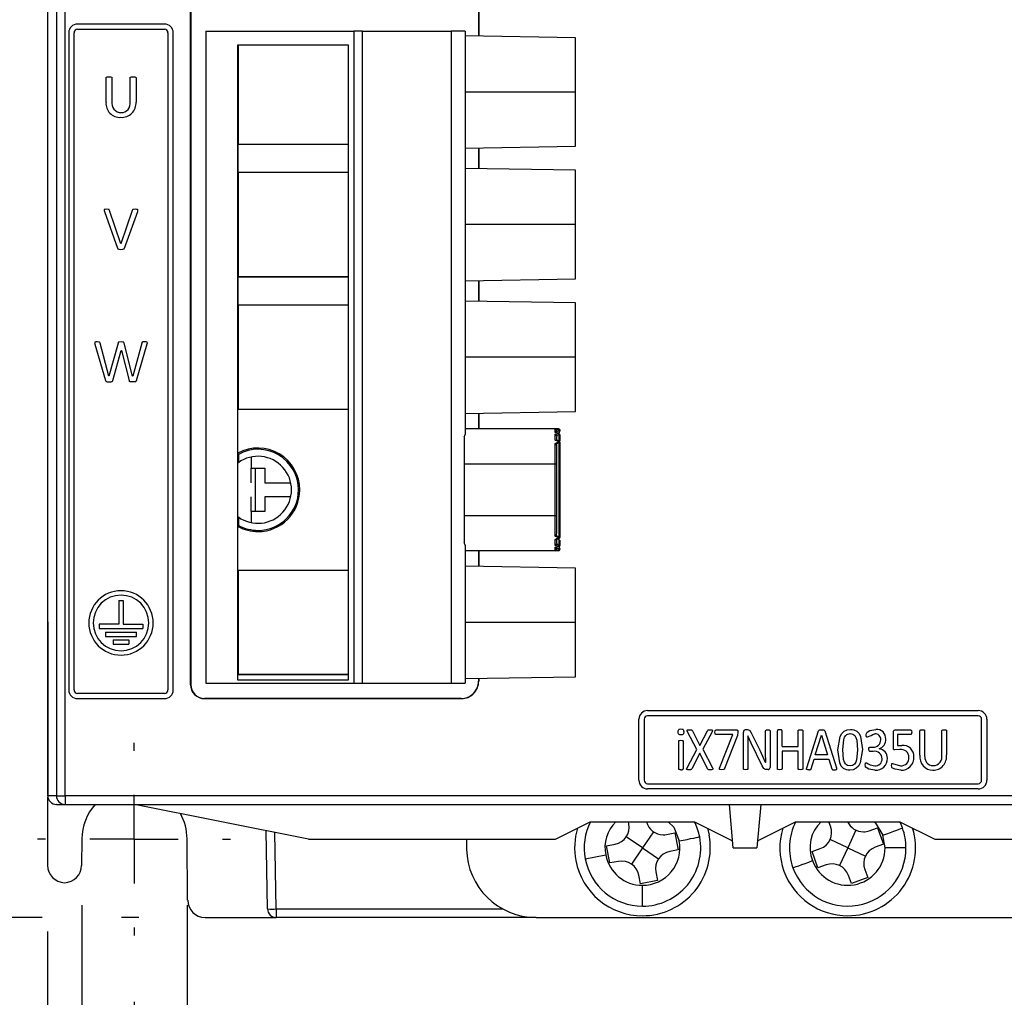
# Model space of a CAD drawing. Header units: millimetres. Extents: x 0 to 838, y 0 to 648.
# Tile 4 of 29: x 168 to 225, y 130 to 186. Entities that reach past the tile are written whole.
import ezdxf

# ---------------------------------------------------------------- set-up
doc = ezdxf.new("R2010")
doc.units = ezdxf.units.MM
doc.header["$LTSCALE"] = 3
doc.linetypes.add('CENTERX2', pattern=[20.32, 12.7, -2.54, 2.54, -2.54])
doc.layers.add('CENTER', color=40, linetype='CENTERX2')
doc.layers.add('DIMENSIONS', color=140, linetype='Continuous', lineweight=25)
doc.styles.add('SLDTEXTSTYLE0', font='TXT', dxfattribs={"width": 0.7})
doc.dimstyles.new('SLDDIMSTYLE0', dxfattribs={"dimtxt": 6.474023, "dimasz": 9.906, "dimexe": 0, "dimexo": 0.0625, "dimgap": 1.618506, "dimtad": 0, "dimtih": 1, "dimtoh": 1, "dimdec": 1, "dimrnd": 1e-09, "dimzin": 4, "dimdsep": 46, "dimtxsty": 'SLDTEXTSTYLE0', "dimsah": 1, "dimcen": 0.09, "dimadec": 0, "dimazin": 1, "dimtfac": 1, "dimtdec": 1, "dimtofl": 0, "dimtmove": 0, "dimatfit": 3, "dimfxl": 0, "dimfrac": 2, "dimtolj": 1, "dimtzin": 12, "dimarcsym": 0})
doc.dimstyles.new('SLDDIMSTYLE2', dxfattribs={"dimtxt": 6.474023, "dimasz": 9.906, "dimexe": 0, "dimexo": 0.0625, "dimgap": 1.618506, "dimtad": 0, "dimtih": 1, "dimtoh": 1, "dimdec": 1, "dimrnd": 1e-09, "dimzin": 12, "dimdsep": 46, "dimtxsty": 'SLDTEXTSTYLE0', "dimsah": 1, "dimcen": 0.09, "dimadec": 0, "dimazin": 3, "dimtfac": 1, "dimtdec": 1, "dimtmove": 0, "dimatfit": 0, "dimfxl": 0, "dimfrac": 2, "dimtolj": 1, "dimtzin": 12, "dimarcsym": 0})
doc.dimstyles.new('SLDDIMSTYLE4', dxfattribs={"dimtxt": 6.474023, "dimasz": 9.906, "dimexe": 0, "dimexo": 0.0625, "dimgap": 1.618506, "dimtad": 0, "dimtih": 1, "dimtoh": 1, "dimdec": 1, "dimrnd": 1e-09, "dimzin": 4, "dimdsep": 46, "dimtxsty": 'SLDTEXTSTYLE0', "dimsah": 1, "dimcen": 0.09, "dimadec": 0, "dimazin": 1, "dimtfac": 1, "dimtdec": 1, "dimtmove": 0, "dimatfit": 0, "dimfxl": 0, "dimfrac": 2, "dimtolj": 1, "dimtzin": 12, "dimarcsym": 0})

# ---------------------------------------------------------------- blocks, each defined once
blk = doc.blocks.new('_D_7')
at = {"layer": 'DIMENSIONS'}
for p, q in [((204.369, 297.877), (137.978, 297.877)), ((147.503, 297.877), (147.503, 230.116)), ((137.884, 218.377), (135.71, 218.377)), ((135.71, 218.377), (135.71, 208.088)), ((157.122, 218.377), (159.296, 218.377)), ((159.296, 218.377), (159.296, 208.088)), ((135.71, 208.088), (137.884, 208.088)), ((159.296, 208.088), (157.122, 208.088)), ((147.503, 138.877), (147.503, 206.638)), ((165.343, 138.877), (137.978, 138.877))]:
    blk.add_line(p, q, dxfattribs=at)
for points in [[(147.503, 297.877), (145.979, 287.971), (149.027, 287.971)], [(147.503, 138.877), (149.027, 148.783), (145.979, 148.783)]]:
    blk.add_solid(points, dxfattribs=at)
at = {"layer": 'DIMENSIONS', "char_height": 6.35, "attachment_point": 1, "style": 'SLDTEXTSTYLE0'}
for s, insert in [('159.0', (135.191, 228.012)), ('6.26', (137.884, 216.273))]:
    blk.add_mtext(s, dxfattribs=dict(at, insert=insert))
blk = doc.blocks.new('_D_8')
at = {"layer": 'DIMENSIONS'}
for p, q in [((111.803, 138.877), (111.803, 157.927)), ((165.343, 138.877), (102.278, 138.877)), ((169.407, 134.377), (102.278, 134.377)), ((111.803, 112.848), (111.803, 134.377)), ((174.966, 134.377), (173.979, 134.377)), ((69.07, 112.848), (66.896, 112.848)), ((66.896, 112.848), (66.896, 102.558)), ((88.308, 112.848), (90.482, 112.848)), ((90.482, 112.848), (90.482, 102.558)), ((99.977, 112.848), (111.803, 112.848)), ((66.896, 102.558), (69.07, 102.558)), ((90.482, 102.558), (88.308, 102.558))]:
    blk.add_line(p, q, dxfattribs=at)
for points in [[(111.803, 138.877), (113.327, 148.783), (110.279, 148.783)], [(111.803, 134.377), (110.279, 124.471), (113.327, 124.471)]]:
    blk.add_solid(points, dxfattribs=at)
at = {"layer": 'DIMENSIONS', "char_height": 6.35, "attachment_point": 1, "style": 'SLDTEXTSTYLE0'}
for s, insert in [('4.5', (71.763, 122.483)), ('0.18', (69.07, 110.744))]:
    blk.add_mtext(s, dxfattribs=dict(at, insert=insert))
blk = doc.blocks.new('_D_11')
at = {"layer": 'DIMENSIONS'}
for p, q in [((174.693, 129.527), (174.693, 92.3)), ((252.693, 129.527), (252.693, 92.3)), ((174.693, 101.825), (195.303, 101.825)), ((204.074, 101.825), (201.9, 101.825)), ((201.9, 101.825), (201.9, 91.536)), ((223.312, 101.825), (225.486, 101.825)), ((225.486, 101.825), (225.486, 91.536)), ((252.693, 101.825), (232.084, 101.825)), ((201.9, 91.536), (204.074, 91.536)), ((225.486, 91.536), (223.312, 91.536))]:
    blk.add_line(p, q, dxfattribs=at)
for points in [[(174.693, 101.825), (184.599, 100.301), (184.599, 103.349)], [(252.693, 101.825), (242.787, 103.349), (242.787, 100.301)]]:
    blk.add_solid(points, dxfattribs=at)
at = {"layer": 'DIMENSIONS', "char_height": 6.35, "attachment_point": 1, "style": 'SLDTEXTSTYLE0'}
for s, insert in [('78.0', (204.074, 111.46)), ('3.07', (204.074, 99.721))]:
    blk.add_mtext(s, dxfattribs=dict(at, insert=insert))
blk = doc.blocks.new('_D_12')
at = {"layer": 'DIMENSIONS'}
for p, q in [((169.719, 133.567), (169.719, 126)), ((174.693, 129.527), (174.693, 92.3)), ((169.719, 121.428), (169.719, 92.3)), ((126.625, 101.825), (124.451, 101.825)), ((124.451, 101.825), (124.451, 91.536)), ((145.864, 101.825), (148.038, 101.825)), ((148.038, 101.825), (148.038, 91.536)), ((169.719, 101.825), (154.635, 101.825)), ((174.693, 101.825), (193.743, 101.825)), ((124.451, 91.536), (126.625, 91.536)), ((148.038, 91.536), (145.864, 91.536))]:
    blk.add_line(p, q, dxfattribs=at)
for points in [[(169.719, 101.825), (159.813, 103.349), (159.813, 100.301)], [(174.693, 101.825), (184.599, 100.301), (184.599, 103.349)]]:
    blk.add_solid(points, dxfattribs=at)
at = {"layer": 'DIMENSIONS', "char_height": 6.35, "attachment_point": 1, "style": 'SLDTEXTSTYLE0'}
for s, insert in [('5.0', (129.318, 111.46)), ('0.20', (126.625, 99.721))]:
    blk.add_mtext(s, dxfattribs=dict(at, insert=insert))
blk = doc.blocks.new('_D_14')
at = {"layer": 'DIMENSIONS'}
for p, q in [((171.693, 135.093), (171.693, 114.189)), ((177.745, 135.093), (177.745, 114.189)), ((126.625, 123.714), (124.451, 123.714)), ((124.451, 123.714), (124.451, 113.425)), ((145.864, 123.714), (148.038, 123.714)), ((148.038, 123.714), (148.038, 113.425)), ((171.693, 123.714), (154.635, 123.714)), ((177.745, 123.714), (196.795, 123.714)), ((124.451, 113.425), (126.625, 113.425)), ((148.038, 113.425), (145.864, 113.425))]:
    blk.add_line(p, q, dxfattribs=at)
for points in [[(171.693, 123.714), (161.787, 125.238), (161.787, 122.19)], [(177.745, 123.714), (187.651, 122.19), (187.651, 125.238)]]:
    blk.add_solid(points, dxfattribs=at)
at = {"layer": 'DIMENSIONS', "char_height": 6.35, "attachment_point": 1, "style": 'SLDTEXTSTYLE0'}
for s, insert in [('6.1', (129.318, 133.349)), ('0.24', (126.625, 121.61))]:
    blk.add_mtext(s, dxfattribs=dict(at, insert=insert))
blk = doc.blocks.new('SW_CENTERMARKSYMBOL_1')
at = {"layer": 'CENTER', "color": 0}
for p, q in [((0, 5.08), (0, 5.54)), ((0, 0), (0, 2.54)), ((-5.08, 0), (-5.54, 0)), ((0, 0), (-2.54, 0)), ((0, 0), (0, -2.54)), ((0, 0), (2.54, 0)), ((5.08, 0), (5.54, 0)), ((0, -5.08), (0, -5.54))]:
    blk.add_line(p, q, dxfattribs=at)

msp = doc.modelspace()

# ---------------------------------------------------------------- linework, layer by layer
for p, q in [((170.233, 302.877), (170.233, 141.377)), ((170.733, 141.377), (170.733, 302.877)), ((177.944, 147.752), (177.944, 286.218)), ((177.953, 286.209), (177.953, 147.761)), ((169.737, 165.386), (169.737, 215.118)), ((169.719, 214.601), (169.719, 165.903)), ((194.497, 187.14), (194.497, 185.03)), ((194.505, 187.14), (194.505, 185.03)), ((176.444, 185.718), (171.444, 185.718)), ((170.944, 185.218), (170.944, 147.452)), ((171.244, 147.452), (171.244, 185.218)), ((171.444, 185.418), (176.444, 185.418)), ((176.644, 185.218), (176.644, 147.452)), ((176.944, 147.452), (176.944, 185.218)), ((178.819, 185.313), (178.819, 147.833)), ((178.819, 185.313), (187.319, 185.313)), ((187.319, 185.313), (187.319, 147.833)), ((187.819, 185.313), (187.319, 185.313)), ((187.819, 147.833), (187.819, 185.313)), ((187.819, 185.313), (192.919, 185.313)), ((192.919, 185.313), (192.919, 147.833)), ((193.719, 185.313), (192.919, 185.313)), ((193.719, 185.313), (193.719, 162.133)), ((200.069, 184.932), (193.719, 185.043)), ((200.069, 181.813), (200.069, 184.932)), ((187.019, 184.513), (180.641, 184.513)), ((180.641, 184.513), (180.641, 148.031)), ((180.689, 178.823), (180.689, 184.513)), ((187.019, 148.031), (187.019, 184.513)), ((173.082, 181.215), (173.082, 182.636)), ((173.42, 182.636), (173.42, 181.259)), ((174.469, 181.244), (174.469, 182.636)), ((174.807, 182.636), (174.807, 181.238)), ((200.069, 181.813), (193.719, 181.813)), ((180.689, 178.823), (180.669, 178.813)), ((180.669, 178.813), (180.669, 177.193)), ((180.669, 178.813), (187.019, 178.813)), ((180.689, 178.823), (187.019, 178.823)), ((193.719, 178.582), (200.069, 178.693)), ((194.497, 178.595), (194.497, 177.41)), ((194.505, 178.596), (194.505, 177.41)), ((180.669, 177.193), (180.689, 177.182)), ((187.019, 177.193), (180.669, 177.193)), ((180.689, 171.203), (180.689, 177.182)), ((187.019, 177.182), (180.689, 177.182)), ((200.069, 177.312), (193.719, 177.423)), ((200.069, 174.193), (200.069, 177.312)), ((172.987, 174.952), (173.74, 172.836)), ((173.928, 173.095), (173.283, 175.009)), ((174.589, 175.013), (173.928, 173.095)), ((174.147, 172.837), (174.902, 174.954)), ((200.069, 174.193), (193.719, 174.193)), ((180.689, 171.203), (180.669, 171.193)), ((180.669, 171.193), (180.669, 169.573)), ((180.669, 171.193), (187.019, 171.193)), ((180.689, 171.203), (187.019, 171.203)), ((193.719, 170.962), (200.069, 171.073)), ((194.497, 170.975), (194.497, 169.79)), ((194.505, 170.976), (194.505, 169.79)), ((200.069, 169.692), (193.719, 169.803)), ((180.669, 169.573), (180.689, 169.562)), ((187.019, 169.573), (180.669, 169.573)), ((180.689, 163.583), (180.689, 169.562)), ((187.019, 169.562), (180.689, 169.562)), ((200.069, 166.573), (200.069, 169.692)), ((172.439, 167.332), (173.051, 165.23)), ((173.246, 165.48), (172.737, 167.387)), ((173.779, 167.385), (173.249, 165.48)), ((174.614, 165.48), (174.122, 167.385)), ((175.135, 167.389), (174.616, 165.48)), ((174.837, 165.23), (175.446, 167.334)), ((173.477, 165.23), (173.961, 166.95)), ((173.961, 166.95), (173.965, 166.95)), ((173.965, 166.95), (174.411, 165.23)), ((200.069, 166.573), (193.719, 166.573)), ((169.737, 165.903), (169.719, 165.903)), ((169.719, 165.903), (169.719, 165.386)), ((169.719, 165.386), (169.719, 151.368)), ((169.737, 165.386), (169.719, 165.386)), ((169.737, 151.368), (169.737, 165.386)), ((173.249, 165.48), (173.246, 165.48)), ((174.616, 165.48), (174.614, 165.48)), ((180.689, 163.583), (180.669, 163.573)), ((180.689, 163.583), (187.019, 163.583)), ((180.669, 161.059), (180.669, 163.573)), ((187.019, 163.573), (180.669, 163.573)), ((193.719, 163.342), (200.069, 163.453)), ((194.497, 163.355), (194.497, 162.453)), ((194.505, 163.356), (194.505, 162.453)), ((198.893, 162.453), (193.719, 162.453)), ((198.893, 162.427), (198.893, 162.453)), ((199.093, 162.453), (198.893, 162.453)), ((193.669, 161.991), (193.669, 160.453)), ((198.893, 162.427), (198.908, 162.428)), ((199.093, 162.413), (198.893, 162.427)), ((198.893, 162.396), (199.093, 162.413)), ((198.893, 162.24), (198.893, 162.396)), ((198.935, 162.245), (198.893, 162.24)), ((199.093, 162.2), (198.893, 162.24)), ((198.893, 162.155), (199.093, 162.2)), ((199.127, 162.112), (198.98, 162.081)), ((199.127, 162.315), (198.99, 162.304)), ((198.99, 162.304), (198.993, 162.281)), ((198.993, 162.233), (198.993, 162.281)), ((198.993, 161.778), (198.993, 162.024)), ((199.093, 162.413), (199.099, 162.415)), ((199.193, 162.315), (199.127, 162.315)), ((199.127, 162.315), (199.127, 162.184)), ((199.193, 162.112), (199.127, 162.112)), ((199.127, 161.743), (199.127, 162.112)), ((199.193, 161.761), (199.193, 162.112)), ((198.893, 161.613), (199.093, 161.713)), ((199.127, 161.65), (198.957, 161.57)), ((198.993, 160.453), (198.993, 161.449)), ((199.127, 156.255), (199.127, 161.65)), ((199.193, 161.65), (199.127, 161.65)), ((199.193, 156.255), (199.193, 161.65)), ((180.689, 160.99), (180.669, 161.059)), ((180.689, 160.99), (180.689, 160.511)), ((181.419, 160.835), (181.419, 160.203)), ((181.419, 159.353), (181.419, 160.203)), ((181.419, 160.203), (182.219, 160.203)), ((181.673, 157.703), (181.673, 160.203)), ((182.219, 160.203), (182.219, 159.353)), ((193.669, 160.453), (198.893, 160.453)), ((193.669, 160.453), (193.669, 157.453)), ((198.893, 160.453), (198.993, 160.453)), ((198.893, 157.453), (198.893, 160.453)), ((198.993, 157.453), (198.993, 160.453)), ((181.419, 159.353), (181.419, 159.353)), ((182.219, 159.353), (183.702, 159.353)), ((181.419, 158.553), (181.419, 158.553)), ((181.419, 157.703), (181.419, 158.553)), ((182.219, 158.553), (182.219, 157.703)), ((183.702, 158.553), (182.219, 158.553)), ((184.149, 158.953), (184.219, 158.953)), ((180.689, 157.394), (180.689, 156.916)), ((181.419, 157.703), (181.419, 157.07)), ((182.219, 157.703), (181.419, 157.703)), ((193.669, 157.453), (193.669, 155.914)), ((198.893, 157.453), (193.669, 157.453)), ((198.893, 156.293), (198.893, 157.453)), ((198.993, 157.453), (198.893, 157.453)), ((198.993, 156.456), (198.993, 157.453)), ((180.669, 156.846), (180.689, 156.916)), ((180.669, 154.333), (180.669, 156.846)), ((181.819, 156.623), (181.819, 156.553)), ((199.093, 156.192), (198.893, 156.293)), ((198.957, 156.335), (199.127, 156.255)), ((193.719, 155.772), (193.719, 147.833)), ((199.093, 155.706), (198.893, 155.751)), ((198.893, 155.665), (199.093, 155.706)), ((198.893, 155.509), (198.893, 155.665)), ((198.893, 155.665), (198.935, 155.661)), ((198.98, 155.824), (199.127, 155.793)), ((198.993, 155.881), (198.993, 156.127)), ((198.993, 155.624), (198.993, 155.672)), ((199.111, 155.695), (199.113, 155.695)), ((199.127, 155.793), (199.127, 156.162)), ((199.127, 155.699), (199.127, 155.59)), ((199.193, 155.793), (199.193, 156.06)), ((198.893, 155.453), (193.719, 155.453)), ((194.497, 155.453), (194.497, 154.55)), ((194.505, 155.453), (194.505, 154.55)), ((199.093, 155.492), (198.893, 155.509)), ((198.893, 155.478), (199.093, 155.492)), ((198.893, 155.453), (198.893, 155.478)), ((199.093, 155.453), (198.893, 155.453)), ((198.993, 155.624), (198.99, 155.601)), ((198.99, 155.601), (199.127, 155.59)), ((199.127, 155.59), (199.193, 155.59)), ((199.186, 155.553), (199.193, 155.553)), ((200.069, 154.452), (193.719, 154.563)), ((180.669, 154.333), (180.689, 154.322)), ((180.669, 154.333), (187.019, 154.333)), ((180.689, 148.343), (180.689, 154.322)), ((187.019, 154.322), (180.689, 154.322)), ((200.069, 151.333), (200.069, 154.452)), ((173.819, 152.597), (173.819, 151.227)), ((173.819, 152.597), (174.069, 152.597)), ((174.069, 152.597), (174.069, 151.227)), ((169.719, 151.368), (169.737, 151.368)), ((169.719, 151.368), (169.719, 150.851)), ((169.737, 151.368), (169.737, 141.377)), ((173.819, 151.227), (172.694, 151.227)), ((172.694, 151.227), (172.694, 150.977)), ((174.069, 151.227), (175.194, 151.227)), ((175.194, 151.227), (175.194, 150.977)), ((200.069, 151.333), (193.719, 151.333)), ((169.719, 150.851), (169.737, 150.851)), ((169.719, 150.851), (169.719, 141.377)), ((172.694, 150.977), (175.194, 150.977)), ((173.044, 150.777), (173.044, 150.527)), ((173.044, 150.777), (174.844, 150.777)), ((174.844, 150.527), (174.844, 150.777)), ((173.044, 150.527), (174.844, 150.527)), ((173.494, 150.327), (174.394, 150.327)), ((173.494, 150.327), (173.494, 150.077)), ((173.494, 150.077), (174.394, 150.077)), ((174.394, 150.327), (174.394, 150.077)), ((180.689, 148.343), (180.669, 148.333)), ((180.669, 148.031), (180.669, 148.333)), ((187.019, 148.333), (180.669, 148.333)), ((180.689, 148.343), (187.019, 148.343)), ((177.953, 147.761), (177.944, 147.752)), ((178.819, 147.833), (187.319, 147.833)), ((180.641, 148.031), (187.019, 148.031)), ((187.319, 147.833), (187.819, 147.833)), ((187.819, 147.833), (192.919, 147.833)), ((192.919, 147.833), (193.719, 147.833)), ((193.719, 148.102), (200.069, 148.213)), ((194.497, 148.115), (194.497, 147.96)), ((194.497, 147.96), (194.505, 147.952)), ((194.505, 148.116), (194.505, 147.952)), ((176.444, 147.252), (171.444, 147.252)), ((171.444, 146.952), (176.444, 146.952)), ((178.753, 146.961), (178.744, 146.952)), ((193.506, 146.952), (178.744, 146.952)), ((178.753, 146.961), (193.497, 146.961)), ((193.506, 146.952), (193.497, 146.961)), ((204.219, 146.267), (223.219, 146.267)), ((203.719, 142.267), (203.719, 145.767)), ((204.019, 145.767), (204.019, 142.267)), ((223.219, 145.967), (204.219, 145.967)), ((223.419, 142.267), (223.419, 145.767)), ((223.719, 145.767), (223.719, 142.267)), ((207.037, 144.034), (206.509, 145.047)), ((206.788, 145.112), (207.223, 144.259)), ((207.223, 144.259), (207.655, 145.112)), ((207.918, 145.047), (207.392, 144.041)), ((208.148, 145.156), (209.329, 145.156)), ((209.41, 145.026), (209.374, 144.826)), ((209.723, 142.923), (209.723, 145.026)), ((209.96, 145.156), (209.832, 145.156)), ((210.679, 143.971), (210.187, 144.971)), ((210.998, 143.869), (210.998, 145.105)), ((211.253, 145.105), (211.253, 143.002)), ((211.676, 142.923), (211.676, 145.11)), ((211.945, 144.198), (211.945, 145.11)), ((212.867, 144.198), (212.867, 145.11)), ((213.135, 145.11), (213.135, 142.923)), ((213.362, 142.986), (214.042, 145.103)), ((214.4, 145.101), (215.08, 142.985)), ((218.347, 144.113), (218.347, 145.041)), ((218.441, 145.156), (219.338, 145.156)), ((219.871, 143.696), (219.871, 145.11)), ((220.139, 145.11), (220.139, 143.733)), ((221.13, 143.717), (221.13, 145.11)), ((221.397, 145.11), (221.397, 143.719)), ((206.003, 142.921), (206.003, 144.506)), ((206.261, 144.506), (206.261, 142.921)), ((209.12, 144.89), (208.148, 144.89)), ((208.353, 142.956), (209.12, 144.89)), ((209.374, 144.826), (208.645, 142.935)), ((209.971, 144.82), (209.978, 144.298)), ((209.975, 144.82), (209.971, 144.82)), ((210.17, 144.395), (209.975, 144.82)), ((210.809, 143.099), (210.17, 144.395)), ((213.857, 143.717), (214.206, 144.853)), ((214.206, 144.853), (214.208, 144.853)), ((214.208, 144.853), (214.562, 143.717)), ((219.338, 144.892), (218.582, 144.892)), ((218.582, 144.892), (218.582, 144.253)), ((206.484, 142.986), (207.037, 144.034)), ((207.209, 143.828), (206.754, 142.921)), ((207.66, 142.921), (207.209, 143.828)), ((207.392, 144.041), (207.94, 142.986)), ((209.978, 144.298), (209.978, 142.923)), ((211.001, 143.289), (210.679, 143.971)), ((211.003, 143.289), (210.998, 143.869)), ((211.945, 144.198), (212.867, 144.198)), ((212.867, 143.934), (211.945, 143.934)), ((211.945, 143.934), (211.945, 142.923)), ((212.867, 142.923), (212.867, 143.934)), ((216.995, 144.164), (217.172, 144.164)), ((217.189, 143.925), (216.997, 143.925)), ((217.523, 144.075), (217.523, 144.071)), ((218.721, 144.023), (218.428, 144.003)), ((218.582, 144.253), (218.826, 144.265)), ((211.003, 143.289), (211.001, 143.289)), ((213.624, 142.928), (213.79, 143.476)), ((213.79, 143.476), (214.632, 143.476)), ((214.562, 143.717), (213.857, 143.717)), ((214.632, 143.476), (214.806, 142.921)), ((218.289, 143.235), (218.759, 143.094)), ((211.139, 142.872), (211.053, 142.872)), ((204.219, 142.067), (223.219, 142.067)), ((223.219, 141.767), (204.219, 141.767)), ((169.719, 141.298), (169.719, 137.377)), ((170.233, 141.377), (169.737, 141.377)), ((170.233, 141.377), (170.733, 141.377)), ((170.733, 141.377), (170.733, 140.877)), ((256.706, 141.377), (170.733, 141.377)), ((170.237, 140.877), (170.219, 140.877)), ((170.237, 140.877), (170.733, 140.877)), ((170.733, 140.877), (256.706, 140.877)), ((184.719, 138.877), (174.719, 140.877)), ((209.138, 138.377), (208.919, 140.877)), ((210.719, 140.877), (210.501, 138.377)), ((198.919, 138.877), (200.919, 139.877)), ((200.919, 139.877), (206.919, 139.877)), ((203.146, 139.756), (203.123, 139.877)), ((206.919, 139.877), (209.102, 138.786)), ((210.536, 138.786), (212.719, 139.877)), ((212.719, 139.877), (218.719, 139.877)), ((214.737, 139.616), (214.643, 139.877)), ((218.719, 139.877), (220.719, 138.877)), ((182.37, 134.868), (182.291, 139.363)), ((182.87, 134.868), (182.793, 139.262)), ((204.549, 139.305), (203.919, 138.377)), ((205.299, 139.15), (205.79, 139.244)), ((205.79, 139.244), (205.978, 138.262)), ((216.194, 139.393), (215.719, 138.377)), ((216.959, 139.359), (217.429, 139.53)), ((217.429, 139.53), (217.77, 138.59)), ((171.693, 138.903), (171.68, 137.368)), ((177.776, 135.368), (177.745, 138.903)), ((184.719, 138.877), (198.919, 138.877)), ((193.8, 138.877), (193.81, 138.307)), ((203.919, 138.377), (202.992, 139.007)), ((215.719, 138.377), (214.703, 138.852)), ((217.869, 138.377), (217.74, 139.111)), ((220.719, 138.877), (230.419, 138.877)), ((201.861, 138.492), (202.352, 138.586)), ((202.049, 137.51), (201.861, 138.492)), ((203.919, 138.377), (203.29, 137.449)), ((203.919, 138.377), (204.847, 137.747)), ((205.978, 138.262), (205.487, 138.168)), ((209.138, 138.377), (210.501, 138.377)), ((213.669, 138.164), (214.139, 138.335)), ((214.01, 137.224), (213.669, 138.164)), ((215.719, 138.377), (215.245, 137.361)), ((215.719, 138.377), (216.735, 137.903)), ((217.77, 138.59), (217.3, 138.419)), ((219.069, 138.377), (217.869, 138.377)), ((200.629, 137.747), (201.808, 137.973)), ((202.54, 137.604), (202.049, 137.51)), ((204.693, 136.998), (204.787, 136.507)), ((214.48, 137.395), (214.01, 137.224)), ((216.701, 137.138), (216.872, 136.668)), ((203.804, 136.319), (203.71, 136.81)), ((204.787, 136.507), (203.804, 136.319)), ((215.932, 136.327), (215.762, 136.797)), ((216.872, 136.668), (215.932, 136.327)), ((203.919, 135.027), (203.919, 136.227)), ((182.87, 134.868), (182.87, 134.377)), ((182.87, 134.868), (195.888, 134.868)), ((178.776, 134.377), (182.87, 134.377)), ((197.809, 134.377), (182.87, 134.377)), ((197.809, 134.377), (229.63, 134.377))]:
    msp.add_line(p, q)
at = {"flags": 128}
for points in [[(173.082, 182.636), (173.085, 182.649), (173.089, 182.66), (173.096, 182.667), (173.107, 182.673), (173.153, 182.685), (173.252, 182.692)], [(173.252, 182.692), (173.348, 182.685), (173.395, 182.674), (173.405, 182.667), (173.413, 182.659), (173.418, 182.648), (173.42, 182.636)], [(174.469, 182.636), (174.471, 182.649), (174.476, 182.66), (174.483, 182.667), (174.493, 182.673), (174.54, 182.685), (174.639, 182.692)], [(174.639, 182.692), (174.737, 182.685), (174.782, 182.672), (174.792, 182.666), (174.8, 182.657), (174.805, 182.647), (174.807, 182.636)], [(200.069, 178.693), (200.069, 178.799), (200.069, 179.111), (200.069, 179.607), (200.069, 180.253), (200.069, 181.005), (200.069, 181.813)], [(173.111, 175.072), (173.035, 175.069), (172.993, 175.06), (172.981, 175.052), (172.973, 175.041), (172.97, 175.027), (172.971, 175.009), (172.987, 174.952)], [(173.283, 175.009), (173.272, 175.037), (173.266, 175.047), (173.26, 175.053), (173.239, 175.062), (173.212, 175.068), (173.111, 175.072)], [(174.754, 175.072), (174.659, 175.068), (174.633, 175.062), (174.615, 175.052), (174.602, 175.037), (174.589, 175.013)], [(174.902, 174.954), (174.916, 175.016), (174.914, 175.033), (174.908, 175.046), (174.897, 175.056), (174.881, 175.063), (174.836, 175.069), (174.754, 175.072)], [(200.069, 171.073), (200.069, 171.179), (200.069, 171.491), (200.069, 171.987), (200.069, 172.633), (200.069, 173.385), (200.069, 174.193)], [(173.74, 172.836), (173.755, 172.81), (173.774, 172.793), (173.826, 172.778), (173.937, 172.772)], [(173.937, 172.772), (174.054, 172.777), (174.111, 172.792), (174.122, 172.8), (174.132, 172.81), (174.147, 172.837)], [(172.573, 167.452), (172.499, 167.449), (172.456, 167.439), (172.443, 167.431), (172.435, 167.42), (172.43, 167.407), (172.429, 167.391), (172.432, 167.37), (172.439, 167.332)], [(172.737, 167.387), (172.728, 167.415), (172.723, 167.425), (172.716, 167.431), (172.698, 167.441), (172.67, 167.447), (172.573, 167.452)], [(173.945, 167.452), (173.847, 167.446), (173.819, 167.438), (173.801, 167.428), (173.789, 167.411), (173.779, 167.385)], [(174.122, 167.385), (174.111, 167.413), (174.104, 167.423), (174.097, 167.43), (174.076, 167.44), (174.048, 167.446), (173.945, 167.452)], [(175.304, 167.452), (175.203, 167.448), (175.175, 167.442), (175.155, 167.433), (175.147, 167.425), (175.141, 167.414), (175.135, 167.389)], [(175.446, 167.334), (175.458, 167.395), (175.456, 167.412), (175.45, 167.425), (175.44, 167.436), (175.426, 167.443), (175.383, 167.449), (175.304, 167.452)], [(200.069, 163.453), (200.069, 163.559), (200.069, 163.871), (200.069, 164.367), (200.069, 165.013), (200.069, 165.765), (200.069, 166.573)], [(173.051, 165.23), (173.066, 165.199), (173.075, 165.188), (173.084, 165.18), (173.109, 165.168), (173.142, 165.16), (173.263, 165.152)], [(173.263, 165.152), (173.387, 165.159), (173.422, 165.168), (173.445, 165.178), (173.463, 165.198), (173.477, 165.23)], [(174.617, 165.152), (174.497, 165.159), (174.464, 165.167), (174.44, 165.179), (174.431, 165.187), (174.423, 165.198), (174.411, 165.23)], [(174.837, 165.23), (174.823, 165.198), (174.814, 165.187), (174.803, 165.177), (174.78, 165.167), (174.743, 165.159), (174.696, 165.155), (174.617, 165.152)], [(193.669, 161.991), (193.711, 162.079), (193.719, 162.133)], [(198.893, 161.802), (198.893, 161.852), (198.893, 161.901), (198.893, 161.948), (198.893, 161.993), (198.893, 162.036), (198.893, 162.078), (198.893, 162.117), (198.893, 162.155)], [(198.98, 162.081), (198.99, 162.055), (198.993, 162.024)], [(199.093, 162.2), (199.102, 162.208), (199.111, 162.21)], [(199.111, 162.21), (199.112, 162.21), (199.113, 162.21)], [(198.893, 161.802), (198.937, 161.814), (198.962, 161.814)], [(199.093, 161.713), (198.993, 161.759), (198.893, 161.802)], [(198.893, 160.453), (198.893, 160.607), (198.893, 160.761), (198.893, 160.912), (198.893, 161.061), (198.893, 161.207), (198.893, 161.348), (198.893, 161.483), (198.893, 161.613)], [(198.893, 161.613), (198.933, 161.59), (198.957, 161.57)], [(199.13, 161.742), (199.046, 161.779), (198.962, 161.814)], [(199.127, 161.65), (199.111, 161.684), (199.093, 161.713)], [(199.13, 161.742), (199.132, 161.742), (199.134, 161.741)], [(198.893, 156.293), (198.933, 156.315), (198.957, 156.335)], [(199.127, 156.255), (199.141, 156.255), (199.154, 156.255), (199.165, 156.255), (199.175, 156.255), (199.183, 156.255), (199.188, 156.255), (199.192, 156.255), (199.193, 156.255)], [(193.719, 155.772), (193.711, 155.826), (193.669, 155.914)], [(198.893, 156.103), (198.993, 156.146), (199.093, 156.192)], [(198.893, 155.751), (198.893, 155.788), (198.893, 155.827), (198.893, 155.869), (198.893, 155.912), (198.893, 155.957), (198.893, 156.004), (198.893, 156.053), (198.893, 156.103)], [(198.893, 156.103), (198.935, 156.091), (198.962, 156.091)], [(198.993, 155.881), (198.99, 155.851), (198.98, 155.824)], [(199.111, 155.695), (199.101, 155.698), (199.093, 155.706)], [(199.127, 155.793), (199.141, 155.793), (199.154, 155.793), (199.165, 155.793), (199.175, 155.793), (199.183, 155.793), (199.188, 155.793), (199.192, 155.793), (199.193, 155.793)], [(199.13, 156.163), (199.132, 156.163), (199.134, 156.164)], [(198.893, 155.478), (198.9, 155.477), (198.908, 155.477)], [(199.093, 155.453), (199.106, 155.46), (199.117, 155.482), (199.125, 155.514), (199.127, 155.553)], [(199.099, 155.49), (199.096, 155.491), (199.093, 155.492)], [(200.069, 148.213), (200.069, 148.319), (200.069, 148.631), (200.069, 149.127), (200.069, 149.773), (200.069, 150.525), (200.069, 151.333)], [(205.972, 145.038), (205.977, 145.108), (205.987, 145.146), (206.002, 145.173), (206.023, 145.191), (206.051, 145.203), (206.133, 145.214)], [(206.13, 144.865), (206.061, 144.872), (206.026, 144.885), (206.012, 144.895), (206.002, 144.905), (205.986, 144.933), (205.977, 144.969), (205.972, 145.038)], [(206.291, 145.041), (206.282, 144.958), (206.273, 144.928), (206.26, 144.906), (206.239, 144.889), (206.211, 144.876), (206.13, 144.865)], [(206.133, 145.214), (206.201, 145.207), (206.236, 145.194), (206.261, 145.174), (206.276, 145.147), (206.286, 145.11), (206.291, 145.041)], [(206.509, 145.047), (206.487, 145.103), (206.484, 145.12), (206.486, 145.135), (206.489, 145.141), (206.493, 145.146), (206.504, 145.154), (206.528, 145.162), (206.562, 145.165), (206.622, 145.167)], [(206.622, 145.167), (206.715, 145.162), (206.742, 145.156), (206.759, 145.148), (206.768, 145.141), (206.775, 145.132), (206.788, 145.112)], [(207.655, 145.112), (207.67, 145.135), (207.68, 145.147), (207.697, 145.156), (207.721, 145.162), (207.807, 145.167)], [(207.807, 145.167), (207.88, 145.163), (207.921, 145.152), (207.932, 145.143), (207.939, 145.132), (207.941, 145.118), (207.939, 145.101), (207.918, 145.047)], [(208.089, 145.024), (208.097, 145.103), (208.105, 145.124), (208.114, 145.139), (208.121, 145.146), (208.129, 145.151), (208.148, 145.156)], [(208.148, 144.89), (208.138, 144.892), (208.129, 144.895), (208.121, 144.9), (208.114, 144.908), (208.104, 144.925), (208.097, 144.944), (208.089, 145.024)], [(209.329, 145.156), (209.355, 145.154), (209.372, 145.148), (209.381, 145.143), (209.388, 145.135), (209.399, 145.114), (209.41, 145.026)], [(210.187, 144.971), (210.105, 145.105), (210.075, 145.13), (210.039, 145.146), (209.96, 145.156)], [(210.998, 145.105), (211.003, 145.123), (211.013, 145.137), (211.028, 145.148), (211.05, 145.155), (211.128, 145.161)], [(211.128, 145.161), (211.204, 145.155), (211.225, 145.147), (211.24, 145.137), (211.249, 145.122), (211.253, 145.105)], [(211.811, 145.167), (211.728, 145.158), (211.709, 145.153), (211.693, 145.146), (211.686, 145.139), (211.681, 145.131), (211.676, 145.11)], [(211.945, 145.11), (211.941, 145.131), (211.937, 145.138), (211.929, 145.145), (211.914, 145.153), (211.894, 145.158), (211.811, 145.167)], [(212.867, 145.11), (212.872, 145.131), (212.877, 145.139), (212.884, 145.146), (212.9, 145.153), (212.919, 145.159), (213.002, 145.167)], [(213.002, 145.167), (213.084, 145.158), (213.104, 145.153), (213.119, 145.145), (213.127, 145.138), (213.131, 145.13), (213.135, 145.11)], [(214.042, 145.103), (214.054, 145.128), (214.069, 145.144), (214.09, 145.154), (214.116, 145.161), (214.216, 145.167)], [(214.216, 145.167), (214.321, 145.161), (214.35, 145.154), (214.371, 145.144), (214.387, 145.127), (214.4, 145.101)], [(215.16, 144.011), (215.278, 144.777), (215.38, 144.955), (215.511, 145.083), (215.687, 145.166), (215.88, 145.189)], [(215.435, 144.032), (215.489, 144.589), (215.542, 144.731), (215.613, 144.837), (215.667, 144.885), (215.726, 144.918), (215.794, 144.936), (215.864, 144.941)], [(215.864, 144.941), (216.005, 144.917), (216.067, 144.883), (216.121, 144.833), (216.188, 144.724), (216.236, 144.573), (216.285, 144.001)], [(215.88, 145.189), (215.975, 145.184), (216.07, 145.167), (216.243, 145.087), (216.369, 144.958), (216.462, 144.779), (216.56, 144.022)], [(216.784, 144.867), (216.794, 144.954), (216.814, 144.994), (216.845, 145.024), (216.995, 145.115), (217.336, 145.189)], [(218.347, 145.041), (218.353, 145.089), (218.367, 145.122), (218.382, 145.138), (218.4, 145.148), (218.441, 145.156)], [(219.338, 145.156), (219.357, 145.15), (219.372, 145.139), (219.382, 145.123), (219.389, 145.104), (219.397, 145.026)], [(219.397, 145.026), (219.393, 144.969), (219.382, 144.928), (219.373, 144.913), (219.363, 144.902), (219.351, 144.895), (219.338, 144.892)], [(219.871, 145.11), (219.876, 145.131), (219.881, 145.139), (219.888, 145.146), (219.923, 145.159), (220.006, 145.167)], [(220.006, 145.167), (220.085, 145.159), (220.108, 145.153), (220.123, 145.145), (220.129, 145.139), (220.134, 145.131), (220.139, 145.11)], [(221.13, 145.11), (221.135, 145.131), (221.14, 145.139), (221.147, 145.146), (221.181, 145.159), (221.264, 145.167)], [(221.264, 145.167), (221.347, 145.158), (221.366, 145.153), (221.381, 145.144), (221.389, 145.137), (221.393, 145.13), (221.397, 145.11)], [(206.003, 144.506), (206.008, 144.527), (206.012, 144.534), (206.018, 144.54), (206.034, 144.548), (206.054, 144.555), (206.131, 144.561)], [(206.131, 144.561), (206.209, 144.555), (206.23, 144.548), (206.245, 144.54), (206.251, 144.533), (206.256, 144.526), (206.261, 144.506)], [(216.828, 144.746), (216.817, 144.747), (216.809, 144.75), (216.802, 144.755), (216.797, 144.761), (216.787, 144.796), (216.784, 144.867)], [(215.839, 142.844), (215.743, 142.849), (215.649, 142.867), (215.476, 142.947), (215.351, 143.076), (215.258, 143.255), (215.16, 144.011)], [(215.855, 143.092), (215.714, 143.117), (215.651, 143.151), (215.599, 143.201), (215.531, 143.312), (215.483, 143.461), (215.435, 144.032)], [(216.56, 144.022), (216.443, 143.255), (216.341, 143.077), (216.209, 142.949), (216.032, 142.867), (215.839, 142.844)], [(216.285, 144.001), (216.23, 143.444), (216.177, 143.3), (216.107, 143.195), (216.052, 143.148), (215.992, 143.116), (215.855, 143.092)], [(216.933, 144.048), (216.942, 144.121), (216.951, 144.139), (216.963, 144.152), (216.978, 144.161), (216.995, 144.164)], [(216.997, 143.925), (216.979, 143.929), (216.964, 143.938), (216.952, 143.952), (216.943, 143.972), (216.933, 144.048)], [(218.428, 144.003), (218.384, 144.012), (218.369, 144.022), (218.36, 144.035), (218.35, 144.066), (218.347, 144.113)], [(216.727, 143.159), (216.732, 143.224), (216.742, 143.255), (216.747, 143.261), (216.753, 143.265), (216.77, 143.272)], [(216.77, 143.272), (216.786, 143.267), (216.801, 143.26), (216.83, 143.241), (216.888, 143.205), (217.012, 143.147), (217.277, 143.094)], [(218.244, 143.113), (218.249, 143.184), (218.255, 143.205), (218.263, 143.221), (218.269, 143.227), (218.275, 143.231), (218.282, 143.233), (218.289, 143.235)], [(220.139, 143.733), (220.161, 143.504), (220.249, 143.292), (220.32, 143.211), (220.415, 143.149), (220.523, 143.113), (220.635, 143.103)], [(206.131, 142.867), (206.082, 142.869), (206.054, 142.873), (206.032, 142.879), (206.018, 142.887), (206.012, 142.893), (206.007, 142.901), (206.003, 142.921)], [(206.131, 142.867), (206.18, 142.869), (206.209, 142.872), (206.23, 142.879), (206.245, 142.887), (206.252, 142.893), (206.256, 142.901), (206.261, 142.921)], [(206.591, 142.867), (206.533, 142.868), (206.5, 142.873), (206.477, 142.881), (206.467, 142.89), (206.461, 142.902), (206.46, 142.916), (206.462, 142.933), (206.484, 142.986)], [(206.754, 142.921), (206.739, 142.898), (206.725, 142.885), (206.707, 142.877), (206.682, 142.871), (206.591, 142.867)], [(207.823, 142.867), (207.731, 142.871), (207.706, 142.877), (207.688, 142.885), (207.672, 142.899), (207.66, 142.921)], [(207.94, 142.986), (207.956, 142.952), (207.964, 142.93), (207.965, 142.913), (207.962, 142.899), (207.959, 142.893), (207.954, 142.888), (207.941, 142.88), (207.883, 142.868), (207.823, 142.867)], [(208.48, 142.867), (208.38, 142.876), (208.365, 142.882), (208.354, 142.889), (208.347, 142.897), (208.343, 142.907), (208.344, 142.927), (208.353, 142.956)], [(208.645, 142.935), (208.631, 142.91), (208.619, 142.895), (208.599, 142.882), (208.576, 142.874), (208.48, 142.867)], [(209.849, 142.867), (209.773, 142.874), (209.751, 142.881), (209.738, 142.889), (209.732, 142.895), (209.727, 142.903), (209.723, 142.923)], [(209.978, 142.923), (209.973, 142.902), (209.968, 142.895), (209.962, 142.888), (209.947, 142.88), (209.926, 142.874), (209.849, 142.867)], [(211.053, 142.872), (211.001, 142.877), (210.966, 142.888), (210.931, 142.911), (210.898, 142.945), (210.809, 143.099)], [(211.811, 142.867), (211.73, 142.874), (211.706, 142.881), (211.692, 142.888), (211.686, 142.894), (211.681, 142.902), (211.676, 142.923)], [(211.945, 142.923), (211.94, 142.901), (211.935, 142.894), (211.929, 142.888), (211.891, 142.874), (211.811, 142.867)], [(213.002, 142.867), (212.921, 142.874), (212.897, 142.881), (212.883, 142.888), (212.877, 142.894), (212.872, 142.902), (212.867, 142.923)], [(213.135, 142.923), (213.13, 142.902), (213.125, 142.894), (213.119, 142.888), (213.103, 142.88), (213.081, 142.874), (213.002, 142.867)], [(213.475, 142.867), (213.418, 142.869), (213.388, 142.874), (213.367, 142.882), (213.358, 142.89), (213.353, 142.901), (213.35, 142.915), (213.35, 142.932), (213.362, 142.986)], [(213.475, 142.867), (213.531, 142.869), (213.562, 142.873), (213.585, 142.88), (213.602, 142.891), (213.613, 142.905), (213.624, 142.928)], [(214.806, 142.921), (214.818, 142.898), (214.83, 142.884), (214.847, 142.876), (214.873, 142.871), (214.962, 142.867)], [(214.962, 142.867), (214.999, 142.868), (215.019, 142.868), (215.051, 142.872), (215.073, 142.88), (215.083, 142.888), (215.09, 142.899), (215.093, 142.913), (215.093, 142.93), (215.08, 142.985)], [(217.285, 142.844), (216.935, 142.907), (216.776, 142.99), (216.748, 143.023), (216.734, 143.068), (216.727, 143.159)], [(218.767, 142.844), (218.441, 142.894), (218.29, 142.961), (218.273, 142.975), (218.261, 142.991), (218.249, 143.03), (218.244, 143.113)], [(205.402, 139.877), (205.716, 139.559), (206.031, 138.781)], [(217.24, 139.877), (217.306, 139.829), (217.74, 139.111)], [(218.868, 139.521), (218.745, 139.815), (218.715, 139.877)], [(207.651, 139.511), (207.673, 139.437), (207.75, 139.11)], [(217.74, 139.111), (217.96, 139.191), (218.172, 139.268), (218.367, 139.339), (218.538, 139.401), (218.678, 139.452), (218.782, 139.49), (218.846, 139.513), (218.868, 139.521)], [(206.031, 138.781), (206.261, 138.825), (206.482, 138.868), (206.686, 138.907), (206.864, 138.941), (207.011, 138.969), (207.12, 138.99), (207.187, 139.003), (207.21, 139.007)], [(212.571, 137.234), (212.592, 137.241), (212.657, 137.265), (212.761, 137.303), (212.901, 137.353), (213.072, 137.416), (213.267, 137.486), (213.479, 137.563), (213.699, 137.643)]]:
    msp.add_lwpolyline(points, dxfattribs=at)
for centre, radius, start, end in [((171.444, 185.218), 0.5, 90, 180), ((176.444, 185.218), 0.5, 0, 90), ((171.444, 185.218), 0.2, 90, 180), ((176.444, 185.218), 0.2, 0, 90), ((173.871, 181.148), 0.792, 175.1875, 273.9933), ((173.954, 181.17), 0.541, 170.4794, 269.1223), ((173.99, 181.175), 0.819, 265.5253, 4.3715), ((173.946, 181.158), 0.529, 269.928, 9.26), ((198.893, 162.353), 0.1, 45.8306, 90), ((199.093, 162.353), 0.1, 0, 90), ((198.87, 162.274), 0.124, 14.0461, 79.2906), ((198.833, 161.996), 0.17, 30.1427, 69.1914), ((198.088, 148.607), 13.845, 85.8105, 86.6054), ((197.013, 151.863), 10.558, 78.539, 79.5109), ((198.991, 162.323), 0.136, 356.8653, 41.598), ((199.094, 162.314), 0.0988, 0.4364, 90.7018), ((198.93, 162.085), 0.199, 7.7761, 34.9794), ((181.819, 158.953), 2.4, 0, 118.631), ((198.839, 161.469), 0.156, 352.6804, 40.4702), ((199.146, 161.684), 0.0609, 106.1105, 151.1522), ((199.093, 161.65), 0.1, 0.0015, 65.8568), ((181.819, 158.953), 2.33, 0, 119.0196), ((181.819, 158.953), 1.925, 234.0524, 125.9476), ((181.819, 158.953), 2.4, 270, 0), ((181.819, 158.953), 2.33, 270, 0), ((181.819, 158.953), 2.4, 241.369, 270), ((181.819, 158.953), 2.33, 240.9804, 270), ((198.842, 156.435), 0.152, 318.9563, 7.8951), ((198.863, 156.357), 0.283, 324.2358, 338.7966), ((199.093, 156.255), 0.1, 294.1332, 360), ((198.842, 155.898), 0.156, 288.9508, 331.7152), ((197.015, 166.029), 10.545, 280.4886, 281.4618), ((197.007, 160.904), 5.194, 292.1038, 294.1121), ((199.143, 156.217), 0.0559, 206.7014, 256.0606), ((198.93, 155.82), 0.199, 325.0192, 352.2251), ((199.093, 155.793), 0.1, 281.462, 0.0002), ((198.87, 155.631), 0.124, 280.6252, 346.038), ((198.893, 155.553), 0.1, 270, 315.6421), ((198.088, 169.292), 13.839, 273.3944, 274.1895), ((198.996, 155.581), 0.132, 317.5977, 3.9395), ((199.094, 155.591), 0.0989, 269.3638, 359.498), ((199.093, 155.553), 0.1, 270, 360), ((199.093, 155.59), 0.1, 336.6173, 0), ((173.944, 151.302), 1.85, 90, 180), ((173.944, 151.302), 1.6, 90, 180), ((173.944, 151.302), 1.85, 270, 90), ((173.944, 151.302), 1.6, 270, 90), ((173.944, 151.302), 1.85, 180, 270), ((173.944, 151.302), 1.6, 180, 270), ((178.744, 147.752), 0.8, 179.9971, 270.0029), ((178.753, 147.76), 0.8, 179.9971, 270.0029), ((193.497, 147.96), 1, 269.998, 0.002), ((193.506, 147.952), 1, 269.9971, 0.0029), ((171.444, 147.452), 0.5, 180, 270), ((171.444, 147.452), 0.2, 180, 270), ((176.444, 147.452), 0.5, 270, 0), ((176.444, 147.452), 0.2, 270, 0), ((204.219, 145.767), 0.5, 90, 180), ((223.219, 145.767), 0.5, 0, 90), ((204.219, 145.767), 0.2, 90, 180), ((223.219, 145.767), 0.2, 0, 90), ((209.835, 145.042), 0.114, 91.4472, 188.266), ((215.707, 148.015), 3.456, 288.9183, 297.1299), ((217.296, 144.619), 0.321, 354.9687, 92.2198), ((217.381, 144.668), 0.523, 355.7997, 94.8903), ((217.206, 144.572), 0.409, 265.2466, 2.5527), ((217.384, 144.577), 0.521, 285.3823, 5.7335), ((217.255, 143.488), 0.442, 1.6877, 98.4927), ((217.464, 143.541), 0.533, 358.6762, 83.6878), ((218.803, 143.597), 0.435, 357.9857, 100.9167), ((218.894, 143.64), 0.629, 357.2498, 96.243), ((217.31, 143.48), 0.387, 265.1633, 3.1006), ((217.341, 143.498), 0.657, 265.1057, 2.6695), ((218.795, 143.538), 0.445, 265.3764, 5.6749), ((218.808, 143.559), 0.716, 266.662, 4.0843), ((220.614, 143.594), 0.75, 172.1739, 270.2824), ((220.628, 143.619), 0.775, 269.2187, 7.3871), ((220.621, 143.62), 0.518, 271.5173, 10.8317), ((211.137, 142.989), 0.117, 270.8911, 6.6721), ((204.219, 142.267), 0.5, 180, 270), ((204.219, 142.267), 0.2, 180, 270), ((223.219, 142.267), 0.5, 270, 0), ((223.219, 142.267), 0.2, 270, 0), ((170.237, 141.377), 0.5, 180.0211, 270.0138), ((170.733, 141.377), 0.5, 179.9825, 269.9825), ((174.693, 138.877), 3, 138.1897, 179.5), ((174.745, 138.877), 3, 0.5, 29.3839), ((203.919, 138.377), 3.35, 153.3999, 190.8382), ((203.803, 138.4), 2.04, 133.5951, 192.0792), ((205.111, 140.132), 1, 194.7912, 270), ((203.919, 138.377), 3.35, 10.8382, 26.6001), ((215.719, 138.377), 3.35, 153.3999, 199.9611), ((215.571, 138.401), 2.02, 133.0437, 202.0219), ((216.617, 140.299), 1, 204.9584, 270), ((203.919, 138.377), 3.9, 163.0914, 190.8382), ((202.164, 139.568), 1, 280.8382, 10.8382), ((215.719, 138.377), 3.9, 163.0914, 199.9611), ((213.797, 139.275), 1, 289.9611, 19.9611), ((215.719, 138.377), 3.9, 270, 16.9086), ((216.617, 140.299), 1, 270, 289.9611), ((215.719, 138.377), 3.35, 0, 19.9611), ((203.919, 138.377), 3.9, 270, 10.8382), ((203.919, 138.377), 3.35, 270, 10.8382), ((203.92, 138.377), 2.15, 269.9845, 10.8547), ((205.111, 140.132), 1, 270, 280.8382), ((197.809, 138.377), 4, 181, 270), ((205.675, 137.186), 1, 100.8382, 190.8382), ((215.719, 138.377), 3.35, 199.9611, 0), ((215.719, 138.377), 2.15, 199.9589, 0.0018), ((217.641, 137.479), 1, 109.9611, 199.9611), ((203.919, 138.377), 3.9, 190.8382, 270), ((203.919, 138.377), 3.35, 190.8382, 270), ((203.918, 138.375), 2.148, 190.7994, 270.0374), ((202.728, 136.622), 1, 10.8382, 100.8382), ((170.719, 137.377), 1, 180, 268.8738), ((170.68, 137.377), 1, 271.1262, 359.5), ((215.719, 138.377), 3.9, 199.9611, 270), ((214.822, 136.455), 1, 19.9611, 109.9611), ((178.776, 135.377), 1, 180.5, 270), ((182.62, 142.032), 7.168, 268.0016, 271.9984), ((182.87, 134.877), 0.5, 181, 270)]:
    msp.add_arc(centre, radius, start, end)

# ---------------------------------------------------------------- block references
at = {"layer": 'CENTER'}
msp.add_blockref('SW_CENTERMARKSYMBOL_1', (174.693, 138.877), dxfattribs=at)

# ---------------------------------------------------------------- dimensions: what is measured, and where the dimension line sits
at = {"layer": 'DIMENSIONS'}
for base, p1, dimstyle, picture, middle in [((147.503, 138.877), (208.179, 297.877), 'SLDDIMSTYLE0', '_D_7', (147.503, 218.377)), ((111.803, 138.877), (178.776, 134.377), 'SLDDIMSTYLE2', '_D_8', (111.803, 112.848))]:
    dim = msp.add_linear_dim(base=base, p1=p1, p2=(169.153, 138.877), angle=90, dimstyle=dimstyle, dxfattribs=at)
    dim.commit()
    dim.dimension.update_dxf_attribs({"geometry": picture, "text_midpoint": middle, "dimtype": 160})
for base, p1, p2, dimstyle, picture, middle in [((171.693, 123.714), (177.745, 138.903), (171.693, 138.903), 'SLDDIMSTYLE2', '_D_14', (136.245, 123.714)), ((174.693, 101.825), (169.719, 137.377), (174.693, 133.337), 'SLDDIMSTYLE4', '_D_12', (136.245, 101.825)), ((174.693, 101.825), (252.693, 133.337), (174.693, 133.337), 'SLDDIMSTYLE0', '_D_11', (213.693, 101.825))]:
    dim = msp.add_linear_dim(base=base, p1=p1, p2=p2, dimstyle=dimstyle, dxfattribs=at)
    dim.commit()
    dim.dimension.update_dxf_attribs({"geometry": picture, "text_midpoint": middle, "dimtype": 160})

doc.saveas('drawing.dxf')
